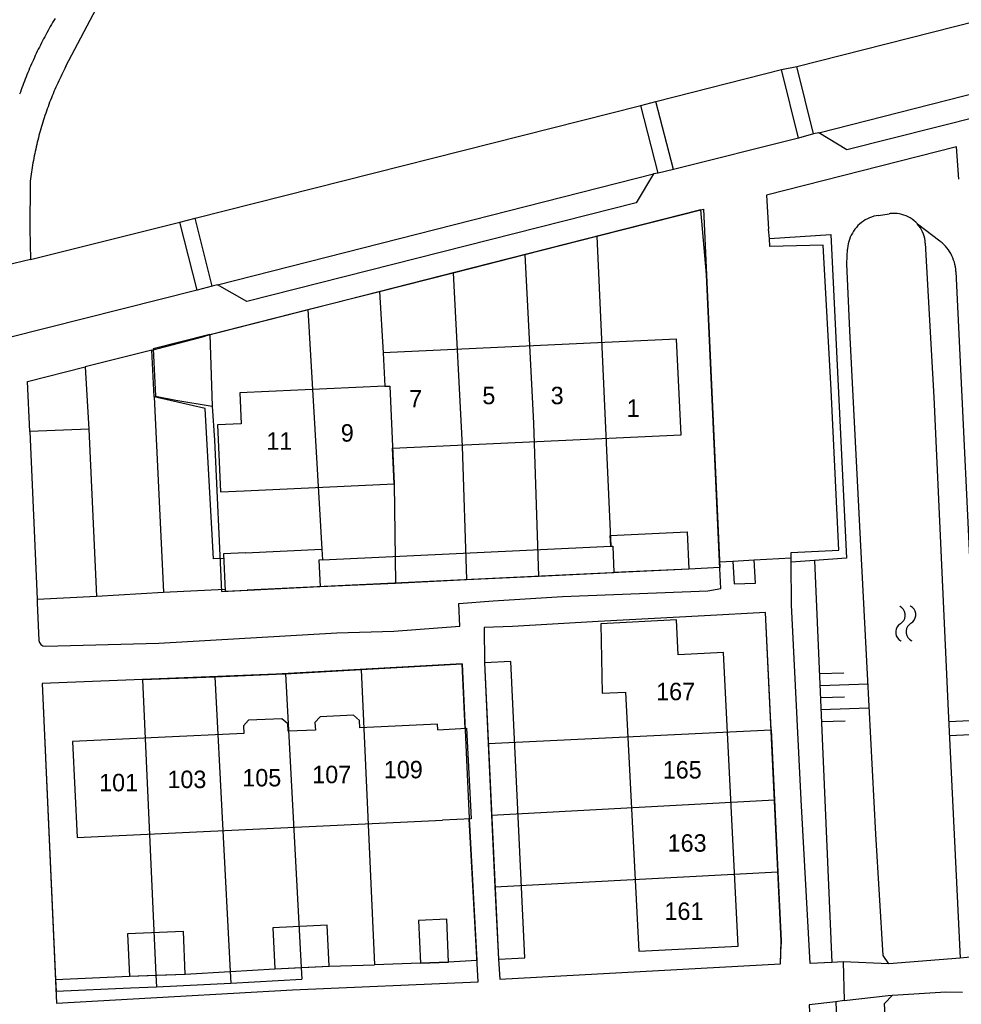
# Model space of a CAD drawing. Extents: x 123992 to 125854, y 449108 to 451911.
# Tile 63 of 175: x 124898 to 124979, y 450383 to 450467. Entities that reach past the tile are written whole.
import ezdxf
from ezdxf.enums import TextEntityAlignment as Align

# ---------------------------------------------------------------- set-up
doc = ezdxf.new("R2010")
doc.units = 0
for name, color, linetype in [('DEFAULT_113', 2, 'CONTINUOUS'), ('DEFAULT_21', 8, 'CONTINUOUS'), ('DEFAULT_4', 1, 'CONTINUOUS'), ('DEFAULT_48', 141, 'CONTINUOUS'), ('DEFAULT_6', 1, 'CONTINUOUS'), ('DEFAULT_7', 5, 'CONTINUOUS'), ('DEFAULT_79', 9, 'CONTINUOUS'), ('DEFAULT_80', 9, 'CONTINUOUS'), ('DEFAULT_87', 9, 'CONTINUOUS'), ('DEFAULT_99', 9, 'CONTINUOUS'), ('S04_TALUD', 9, 'CONTINUOUS'), ('S05_WATER', 141, 'CONTINUOUS')]:
    doc.layers.add(name, color=color, linetype=linetype)

msp = doc.modelspace()

# ---------------------------------------------------------------- linework, layer by layer
at = {"layer": 'DEFAULT_21'}
for points in [[(124947.674, 450448.543), (124956.834, 450450.883), (124958.232, 450420.054), (124955.574, 450419.934), (124949.138, 450419.626)], [(124947.674, 450448.543), (124956.834, 450450.883), (124958.232, 450420.054), (124955.574, 450419.934), (124949.138, 450419.626)], [(124941.485, 450446.962), (124947.674, 450448.543)], [(124941.485, 450446.962), (124947.674, 450448.543)], [(124947.674, 450448.543), (124948.863, 450421.897), (124949.029, 450421.905), (124949.138, 450419.626)], [(124935.318, 450445.39), (124936.892, 450445.789), (124941.485, 450446.962)], [(124935.318, 450445.39), (124936.892, 450445.789), (124941.485, 450446.962)], [(124941.485, 450446.962), (124942.235, 450432.479), (124942.668, 450419.317)], [(124929.003, 450443.791), (124935.318, 450445.39)], [(124929.003, 450443.791), (124935.318, 450445.39)], [(124935.318, 450445.39), (124936.095, 450430.484), (124936.476, 450419.021)], [(124922.844, 450442.232), (124929.003, 450443.791)], [(124922.844, 450442.232), (124929.003, 450443.791)], [(124929.003, 450443.791), (124929.307, 450438.521), (124929.44, 450435.648), (124929.873, 450435.668), (124930.263, 450427.252), (124930.364, 450418.729)], [(124914.398, 450440.093), (124922.844, 450442.232)], [(124914.398, 450440.093), (124922.844, 450442.232)], [(124922.844, 450442.232), (124924.047, 450421.648), (124924.092, 450420.713), (124923.791, 450420.699), (124923.9, 450418.42)], [(124914.398, 450440.093), (124909.537, 450438.862), (124909.742, 450434.784), (124911.481, 450434.462), (124914.618, 450433.936)], [(124914.398, 450440.093), (124909.537, 450438.862), (124909.742, 450434.784), (124911.481, 450434.462), (124914.618, 450433.936)], [(124914.398, 450440.093), (124914.618, 450433.936)], [(124914.618, 450433.936), (124914.813, 450430.999), (124915.421, 450418.015), (124923.9, 450418.42)], [(124914.618, 450433.936), (124914.813, 450430.999), (124915.421, 450418.015), (124923.9, 450418.42)], [(124936.476, 450419.021), (124942.668, 450419.317)], [(124936.476, 450419.021), (124942.668, 450419.317)], [(124942.668, 450419.317), (124949.138, 450419.626)], [(124942.668, 450419.317), (124949.138, 450419.626)], [(124923.9, 450418.42), (124930.364, 450418.729)], [(124923.9, 450418.42), (124930.364, 450418.729)], [(124930.364, 450418.729), (124936.476, 450419.021)], [(124930.364, 450418.729), (124936.476, 450419.021)], [(124962.649, 450406.123), (124962.168, 450416.195), (124956.929, 450415.924), (124947.792, 450415.42), (124940.434, 450414.993), (124937.974, 450414.916), (124938.027, 450411.885), (124938.333, 450404.942)], [(124962.649, 450406.123), (124962.168, 450416.195), (124956.929, 450415.924), (124947.792, 450415.42), (124940.434, 450414.993), (124937.974, 450414.916), (124938.027, 450411.885), (124938.333, 450404.942)], [(124927.406, 450411.297), (124936.109, 450411.783), (124936.705, 450398.495), (124937.36, 450386.27), (124934.926, 450386.14), (124932.504, 450386.042), (124928.549, 450385.912)], [(124927.406, 450411.297), (124936.109, 450411.783), (124936.705, 450398.495), (124937.36, 450386.27), (124934.926, 450386.14), (124932.504, 450386.042), (124928.549, 450385.912)], [(124908.628, 450410.437), (124914.841, 450410.682)], [(124908.628, 450410.437), (124914.841, 450410.682)], [(124914.841, 450410.682), (124920.114, 450410.89), (124920.914, 450410.935)], [(124914.841, 450410.682), (124920.114, 450410.89), (124920.914, 450410.935)], [(124914.841, 450410.682), (124916.154, 450385.343)], [(124920.914, 450410.935), (124927.406, 450411.297)], [(124920.914, 450410.935), (124927.406, 450411.297)], [(124920.914, 450410.935), (124922.264, 450385.673)], [(124927.406, 450411.297), (124928.549, 450385.912)], [(124908.628, 450410.437), (124905.038, 450410.295), (124899.999, 450410.083), (124901.157, 450384.635)], [(124908.628, 450410.437), (124905.038, 450410.295), (124899.999, 450410.083), (124901.157, 450384.635)], [(124908.628, 450410.437), (124909.783, 450385.016)], [(124938.333, 450404.942), (124962.649, 450406.123)], [(124962.649, 450406.123), (124962.936, 450400.101)], [(124962.649, 450406.123), (124962.936, 450400.101)], [(124938.333, 450404.942), (124938.625, 450398.768)], [(124938.333, 450404.942), (124938.625, 450398.768)], [(124938.625, 450398.768), (124962.936, 450400.101)], [(124962.936, 450400.101), (124963.232, 450393.91)], [(124962.936, 450400.101), (124963.232, 450393.91)], [(124938.625, 450398.768), (124938.916, 450392.618)], [(124938.625, 450398.768), (124938.916, 450392.618)], [(124938.916, 450392.618), (124963.232, 450393.91)], [(124963.232, 450393.91), (124963.515, 450387.98), (124963.506, 450387.698)], [(124963.232, 450393.91), (124963.515, 450387.98), (124963.506, 450387.698)], [(124938.916, 450392.618), (124939.211, 450386.397)], [(124938.916, 450392.618), (124939.211, 450386.397)], [(124939.211, 450386.397), (124939.318, 450384.664), (124963.451, 450386.002), (124963.506, 450387.698)], [(124939.211, 450386.397), (124939.318, 450384.664), (124963.451, 450386.002), (124963.506, 450387.698)], [(124909.783, 450385.016), (124912.294, 450385.118), (124916.154, 450385.343)], [(124916.154, 450385.343), (124919.988, 450385.567), (124922.264, 450385.673)], [(124916.154, 450385.343), (124916.206, 450384.344)], [(124922.264, 450385.673), (124924.668, 450385.785), (124928.549, 450385.912)], [(124922.264, 450385.673), (124924.668, 450385.785), (124928.549, 450385.912)], [(124922.264, 450385.673), (124922.317, 450384.674)], [(124922.264, 450385.673), (124922.317, 450384.674)], [(124901.157, 450384.635), (124907.496, 450384.923), (124909.783, 450385.016)], [(124901.157, 450384.635), (124901.202, 450383.636)], [(124901.157, 450384.635), (124901.202, 450383.636)], [(124909.783, 450385.016), (124909.824, 450384.017)], [(124916.206, 450384.344), (124922.317, 450384.674)], [(124916.206, 450384.344), (124922.317, 450384.674)], [(124901.202, 450383.636), (124907.585, 450383.926), (124909.824, 450384.017)], [(124901.202, 450383.636), (124907.585, 450383.926), (124909.824, 450384.017)], [(124909.824, 450384.017), (124916.206, 450384.344)], [(124909.824, 450384.017), (124916.206, 450384.344)]]:
    msp.add_lwpolyline(points, dxfattribs=at)
at = {"layer": 'DEFAULT_4'}
for points in [[(124917.373, 450426.655), (124930.263, 450427.252), (124930.121, 450430.319), (124954.902, 450431.468), (124954.521, 450439.69), (124929.307, 450438.521), (124929.44, 450435.648), (124916.983, 450435.07), (124917.105, 450432.423)], [(124917.105, 450432.423), (124915.058, 450432.328), (124915.326, 450426.56), (124917.373, 450426.655)], [(124917.479, 450421.334), (124915.573, 450421.243)], [(124915.573, 450421.243), (124915.722, 450418.029)], [(124915.722, 450418.029), (124917.633, 450418.12)], [(124954.649, 450412.561), (124954.5, 450415.558), (124947.998, 450415.232), (124948.138, 450409.252), (124950.142, 450409.352)], [(124950.142, 450409.352), (124951.263, 450387.091), (124959.816, 450387.522), (124958.545, 450412.758), (124954.649, 450412.561)], [(124927.295, 450406.277), (124927.264, 450406.926), (124926.762, 450407.362), (124923.896, 450407.226), (124923.448, 450406.744), (124923.479, 450406.095)], [(124921.152, 450405.984), (124921.121, 450406.634), (124920.609, 450407.07), (124917.743, 450406.933), (124917.305, 450406.452), (124917.336, 450405.803)], [(124934.011, 450406.116), (124933.987, 450406.595), (124927.295, 450406.277)], [(124917.336, 450405.803), (124902.61, 450405.102), (124903.003, 450396.846), (124934.417, 450398.341)], [(124923.479, 450406.095), (124921.152, 450405.984)], [(124934.011, 450406.116), (124936.459, 450406.244), (124936.864, 450398.468), (124934.417, 450398.341)]]:
    msp.add_lwpolyline(points, dxfattribs=at)
at = {"layer": 'DEFAULT_48'}
for points in [[(124971.862, 450450.34), (124972.8, 450450.478)], [(124975.212, 450449.602), (124975.074, 450449.746), (124974.925, 450449.88), (124974.767, 450450.003), (124974.6, 450450.113), (124974.426, 450450.211), (124974.244, 450450.295), (124974.057, 450450.366), (124973.866, 450450.423), (124973.67, 450450.465), (124973.472, 450450.493), (124973.273, 450450.506), (124973.073, 450450.504), (124972.874, 450450.488), (124972.8, 450450.478)], [(124971.862, 450450.34), (124971.665, 450450.305), (124971.471, 450450.257), (124971.28, 450450.196), (124971.094, 450450.123), (124970.913, 450450.039), (124970.738, 450449.943), (124970.569, 450449.836), (124970.407, 450449.718), (124970.253, 450449.59), (124970.108, 450449.453), (124969.972, 450449.306), (124969.846, 450449.151), (124969.73, 450448.988), (124969.625, 450448.818), (124969.531, 450448.641), (124969.449, 450448.459), (124969.378, 450448.272), (124969.32, 450448.08), (124969.274, 450447.886), (124969.241, 450447.689), (124969.221, 450447.49), (124969.217, 450447.421)], [(124975.893, 450447.95), (124975.875, 450448.149), (124975.842, 450448.346), (124975.795, 450448.541), (124975.733, 450448.731), (124975.658, 450448.916), (124975.569, 450449.095), (124975.467, 450449.267), (124975.352, 450449.431), (124975.226, 450449.586), (124975.212, 450449.602)], [(124975.893, 450447.95), (124976.615, 450434.708), (124977.845, 450407.733), (124978.892, 450386.496)], [(124972.766, 450385.985), (124972.269, 450386.722), (124971.648, 450397.133), (124970.914, 450410.901), (124970.353, 450421.931), (124969.408, 450440.414), (124969.158, 450446.17), (124969.217, 450447.421)], [(124976.812, 450292.873), (124976.025, 450308.632), (124975.059, 450326.975), (124973.578, 450358.567), (124972.381, 450382.585), (124973.073, 450383.292)]]:
    msp.add_lwpolyline(points, dxfattribs=at)
at = {"layer": 'DEFAULT_6'}
for points in [[(124917.479, 450421.334), (124924.047, 450421.648), (124924.092, 450420.713), (124948.863, 450421.897), (124948.819, 450422.82), (124955.42, 450423.135), (124955.574, 450419.934), (124917.633, 450418.12)], [(124939.211, 450386.397), (124941.48, 450386.504), (124940.273, 450411.991), (124938.004, 450411.884)], [(124938.004, 450411.884), (124939.211, 450386.397)], [(124934.926, 450386.14), (124934.776, 450389.824), (124932.354, 450389.726), (124932.504, 450386.042), (124934.926, 450386.14)], [(124912.294, 450385.118), (124912.145, 450388.781), (124907.347, 450388.587), (124907.496, 450384.923), (124912.294, 450385.118)], [(124924.668, 450385.785), (124924.503, 450389.319), (124919.823, 450389.101), (124919.988, 450385.567), (124924.668, 450385.785)]]:
    msp.add_lwpolyline(points, dxfattribs=at)
at = {"layer": 'DEFAULT_7'}
for points in [[(124972.766, 450385.985), (124968.849, 450386.16)], [(124968.849, 450386.16), (124968.923, 450382.836)], [(124978.892, 450386.496), (124972.766, 450385.985)], [(124981.289, 450386.699), (124978.892, 450386.496)], [(124968.923, 450382.836), (124972.703, 450383.269), (124973.073, 450383.292)], [(124973.073, 450383.292), (124977.661, 450383.581), (124979.082, 450383.56)]]:
    msp.add_lwpolyline(points, dxfattribs=at)
at = {"layer": 'DEFAULT_79'}
for points in [[(124964.995, 450456.98), (124963.548, 450462.889)], [(124966.294, 450457.342), (124964.845, 450463.139)], [(124966.746, 450457.436), (124980.548, 450460.959)], [(124952.942, 450453.973), (124951.436, 450459.794)], [(124954.26, 450454.275), (124952.741, 450460.125)], [(124915.082, 450444.377), (124952.54, 450453.908)], [(124913.315, 450443.908), (124911.842, 450449.759)], [(124914.605, 450444.25), (124913.156, 450450.097)], [(124898.996, 450446.545), (124896.846, 450446.02)], [(124909.442, 450438.758), (124903.713, 450437.314)], [(124903.713, 450437.314), (124904.016, 450431.972)], [(124909.619, 450434.746), (124910.424, 450417.938)], [(124904.016, 450431.972), (124904.686, 450417.596)]]:
    msp.add_lwpolyline(points, dxfattribs=at)
at = {"layer": 'DEFAULT_80'}
for points in [[(124962.491, 450448.362), (124967.783, 450448.689), (124969.112, 450420.874), (124966.369, 450420.676)], [(124966.369, 450420.676), (124964.362, 450420.531)]]:
    msp.add_lwpolyline(points, dxfattribs=at)
at = {"layer": 'DEFAULT_87'}
for points in [[(124975.212, 450449.602), (124977.138, 450448.141)], [(124978.518, 450445.52), (124978.503, 450445.719), (124978.476, 450445.918), (124978.438, 450446.114), (124978.389, 450446.308), (124978.329, 450446.499), (124978.259, 450446.686), (124978.177, 450446.868), (124978.086, 450447.046), (124977.984, 450447.218), (124977.873, 450447.384), (124977.752, 450447.544), (124977.622, 450447.696), (124977.484, 450447.841), (124977.338, 450447.977), (124977.184, 450448.105), (124977.138, 450448.141)], [(124978.518, 450445.52), (124980.151, 450411.345), (124981.289, 450386.699)], [(124966.369, 450420.676), (124967.855, 450386.117)], [(124968.203, 450382.715), (124968.795, 450367.326), (124970.044, 450339.551), (124972.757, 450292.173), (124972.927, 450288.889)]]:
    msp.add_lwpolyline(points, dxfattribs=at)
at = {"layer": 'DEFAULT_99'}
for points in [[(124902.048, 450463.151), (124904.906, 450468.569)], [(124901.107, 450467.256), (124901.004, 450467.084), (124900.903, 450466.912), (124900.802, 450466.739), (124900.702, 450466.566), (124900.604, 450466.392), (124900.506, 450466.217), (124900.409, 450466.042), (124900.314, 450465.867), (124900.219, 450465.69), (124900.126, 450465.514), (124900.033, 450465.336), (124899.942, 450465.158), (124899.852, 450464.98), (124899.762, 450464.801), (124899.674, 450464.621), (124899.587, 450464.441), (124899.501, 450464.261), (124899.416, 450464.08), (124899.332, 450463.899), (124899.249, 450463.717), (124899.167, 450463.534), (124899.086, 450463.351), (124899.006, 450463.168), (124898.927, 450462.984), (124898.85, 450462.799), (124898.773, 450462.615), (124898.698, 450462.429), (124898.624, 450462.244), (124898.55, 450462.058), (124898.478, 450461.871), (124898.407, 450461.684), (124898.337, 450461.497), (124898.268, 450461.309), (124898.201, 450461.121), (124898.134, 450460.932), (124898.069, 450460.743)], [(124964.845, 450463.139), (124980.312, 450467.062)], [(124902.048, 450463.151), (124901.955, 450462.974), (124901.864, 450462.796), (124901.774, 450462.617), (124901.685, 450462.438), (124901.597, 450462.258), (124901.511, 450462.078), (124901.426, 450461.897), (124901.342, 450461.715), (124901.26, 450461.533), (124901.179, 450461.35), (124901.099, 450461.167), (124901.02, 450460.983), (124900.943, 450460.798), (124900.867, 450460.613), (124900.793, 450460.428), (124900.719, 450460.242), (124900.647, 450460.055), (124900.577, 450459.868), (124900.507, 450459.681), (124900.439, 450459.492), (124900.373, 450459.304), (124900.307, 450459.115), (124900.243, 450458.925), (124900.181, 450458.735), (124900.119, 450458.545), (124900.059, 450458.354), (124900.001, 450458.163), (124899.943, 450457.971), (124899.888, 450457.779), (124899.833, 450457.587), (124899.78, 450457.394), (124899.728, 450457.201), (124899.678, 450457.007), (124899.629, 450456.814), (124899.581, 450456.619), (124899.535, 450456.425), (124899.49, 450456.23), (124899.446, 450456.035), (124899.404, 450455.839), (124899.363, 450455.643), (124899.324, 450455.447), (124899.286, 450455.251), (124899.249, 450455.054), (124899.214, 450454.857), (124899.18, 450454.66), (124899.148, 450454.463), (124899.117, 450454.265), (124899.087, 450454.068), (124899.059, 450453.87), (124899.032, 450453.671), (124899.007, 450453.473), (124898.983, 450453.274), (124898.971, 450453.172)], [(124952.741, 450460.125), (124963.548, 450462.889)], [(124963.548, 450462.889), (124964.845, 450463.139)], [(124913.156, 450450.097), (124951.436, 450459.794)], [(124951.436, 450459.794), (124952.741, 450460.125)], [(124980.628, 450458.875), (124969.153, 450455.963), (124966.746, 450457.436)], [(124966.294, 450457.342), (124964.995, 450456.98)], [(124966.746, 450457.436), (124966.294, 450457.342)], [(124964.995, 450456.98), (124954.26, 450454.275)], [(124978.763, 450453.451), (124978.568, 450456.223), (124962.257, 450452.077), (124962.429, 450449.143)], [(124952.54, 450453.908), (124951.055, 450451.426), (124917.589, 450442.944), (124915.082, 450444.377)], [(124952.942, 450453.973), (124952.54, 450453.908)], [(124954.26, 450454.275), (124952.942, 450453.973)], [(124898.971, 450453.172), (124898.944, 450449.171), (124898.996, 450446.545)], [(124956.605, 450450.825), (124936.892, 450445.789), (124914.008, 450439.957)], [(124957.089, 450445.265), (124956.605, 450450.825)], [(124898.996, 450446.545), (124911.842, 450449.759)], [(124911.842, 450449.759), (124913.156, 450450.097)], [(124962.491, 450448.362), (124962.429, 450449.143)], [(124964.359, 450420.888), (124964.356, 450421.346), (124968.455, 450421.56), (124967.801, 450435.347), (124967.124, 450447.776), (124962.546, 450447.665), (124962.491, 450448.362)], [(124958.209, 450420.558), (124957.089, 450445.265)], [(124913.315, 450443.908), (124893.879, 450439.019)], [(124914.605, 450444.25), (124913.315, 450443.908)], [(124915.082, 450444.377), (124914.605, 450444.25)], [(124909.442, 450438.758), (124914.008, 450439.957)], [(124909.619, 450434.746), (124909.442, 450438.758)], [(124898.95, 450431.754), (124898.749, 450436.056), (124903.713, 450437.314)], [(124915.592, 450420.843), (124914.737, 450420.808), (124914.008, 450433.729), (124909.619, 450434.746)], [(124904.016, 450431.972), (124898.95, 450431.754)], [(124898.95, 450431.754), (124899.565, 450417.353), (124904.686, 450417.596)], [(124961.194, 450420.718), (124964.359, 450420.888)], [(124964.362, 450420.531), (124964.359, 450420.888)], [(124900.275, 450413.296), (124910.041, 450413.564), (124925.318, 450414.437), (124930.216, 450414.589), (124935.895, 450415.019), (124935.819, 450416.958), (124938.758, 450417.212), (124944.717, 450417.562), (124957.194, 450418.062), (124958.313, 450418.259), (124958.209, 450420.558)], [(124958.209, 450420.558), (124959.352, 450420.619)], [(124959.352, 450420.619), (124961.194, 450420.718)], [(124959.352, 450420.619), (124959.471, 450418.651), (124961.292, 450418.709), (124961.194, 450420.718)], [(124967.855, 450386.117), (124966.01, 450386.037), (124965.236, 450400.085), (124964.388, 450416.871), (124964.362, 450420.531)], [(124904.686, 450417.596), (124910.424, 450417.938)], [(124910.424, 450417.938), (124915.714, 450418.207)], [(124899.565, 450417.353), (124899.579, 450417.039)], [(124899.579, 450417.039), (124899.725, 450413.802)], [(124939.211, 450386.397), (124939.318, 450384.664), (124963.451, 450386.002), (124963.515, 450387.98), (124962.168, 450416.195), (124956.929, 450415.924), (124947.792, 450415.42), (124940.434, 450414.993), (124937.974, 450414.916), (124938.004, 450411.884)], [(124899.725, 450413.802), (124899.772, 450413.609), (124899.887, 450413.446), (124900.053, 450413.337), (124900.248, 450413.296), (124900.275, 450413.296)], [(124936.357, 450406.238), (124936.109, 450411.783), (124920.114, 450410.89), (124905.038, 450410.295), (124899.999, 450410.083), (124901.248, 450382.628), (124921.503, 450383.754), (124937.458, 450384.446)], [(124937.458, 450384.446), (124936.706, 450398.459)], [(124968.849, 450386.16), (124967.855, 450386.117)], [(124968.923, 450382.836), (124968.203, 450382.715)], [(124968.203, 450382.715), (124965.904, 450382.481), (124966.462, 450370.672), (124967.82, 450337.84), (124968.86, 450316.04), (124969.396, 450303.172), (124969.751, 450290.204), (124970.011, 450279.333), (124981.247, 450279.774), (125000, 450280.585)]]:
    msp.add_lwpolyline(points, dxfattribs=at)
at = {"layer": 'S04_TALUD'}
for p, q in [((124968.883, 450410.994), (124966.816, 450410.928)), ((124970.983, 450410.028), (124966.85, 450409.894)), ((124968.95, 450408.928), (124966.883, 450408.861)), ((124971.049, 450407.962), (124966.916, 450407.828)), ((124969.016, 450406.861), (124966.95, 450406.794)), ((124977.923, 450406.838), (124980.327, 450406.937)), ((124977.973, 450405.636), (124980.377, 450405.735))]:
    msp.add_line(p, q, dxfattribs=at)
at = {"layer": 'S05_WATER'}
for points in [[(124973.76, 450415.233), (124973.919, 450415.354), (124974.045, 450415.509), (124974.131, 450415.689), (124974.174, 450415.884), (124974.169, 450416.083), (124974.118, 450416.276), (124974.024, 450416.452), (124973.891, 450416.601), (124973.727, 450416.715), (124973.694, 450416.731)], [(124974.66, 450415.273), (124974.818, 450415.394), (124974.944, 450415.549), (124975.031, 450415.729), (124975.073, 450415.924), (124975.068, 450416.123), (124975.017, 450416.316), (124974.923, 450416.492), (124974.79, 450416.641), (124974.626, 450416.755), (124974.593, 450416.772)], [(124973.76, 450415.233), (124973.602, 450415.112), (124973.476, 450414.957), (124973.389, 450414.777), (124973.347, 450414.582), (124973.352, 450414.383), (124973.403, 450414.19), (124973.497, 450414.014), (124973.63, 450413.865), (124973.794, 450413.751), (124973.827, 450413.734)], [(124974.66, 450415.273), (124974.501, 450415.152), (124974.375, 450414.997), (124974.289, 450414.817), (124974.246, 450414.622), (124974.251, 450414.423), (124974.302, 450414.23), (124974.396, 450414.054), (124974.529, 450413.905), (124974.693, 450413.791), (124974.726, 450413.775)]]:
    msp.add_lwpolyline(points, dxfattribs=at)

# ---------------------------------------------------------------- texts
at = {"layer": 'DEFAULT_113'}
for s, p in [('7', (124932.097, 450434.572)), ('5', (124938.389, 450434.852)), ('3', (124944.261, 450434.852)), ('1', (124950.79, 450433.766)), ('9', (124926.225, 450431.636)), ('11', (124920.383, 450430.937)), ('167', (124954.437, 450409.406)), ('109', (124931.037, 450402.695)), ('165', (124955.004, 450402.677)), ('101', (124906.57, 450401.577)), ('103', (124912.442, 450401.856)), ('105', (124918.874, 450401.996)), ('107', (124924.886, 450402.276)), ('163', (124955.424, 450396.385)), ('161', (124955.152, 450390.519))]:
    msp.add_text(s, height=1.5, dxfattribs=at).set_placement(p, align=Align.MIDDLE_CENTER)

doc.saveas('drawing.dxf')
